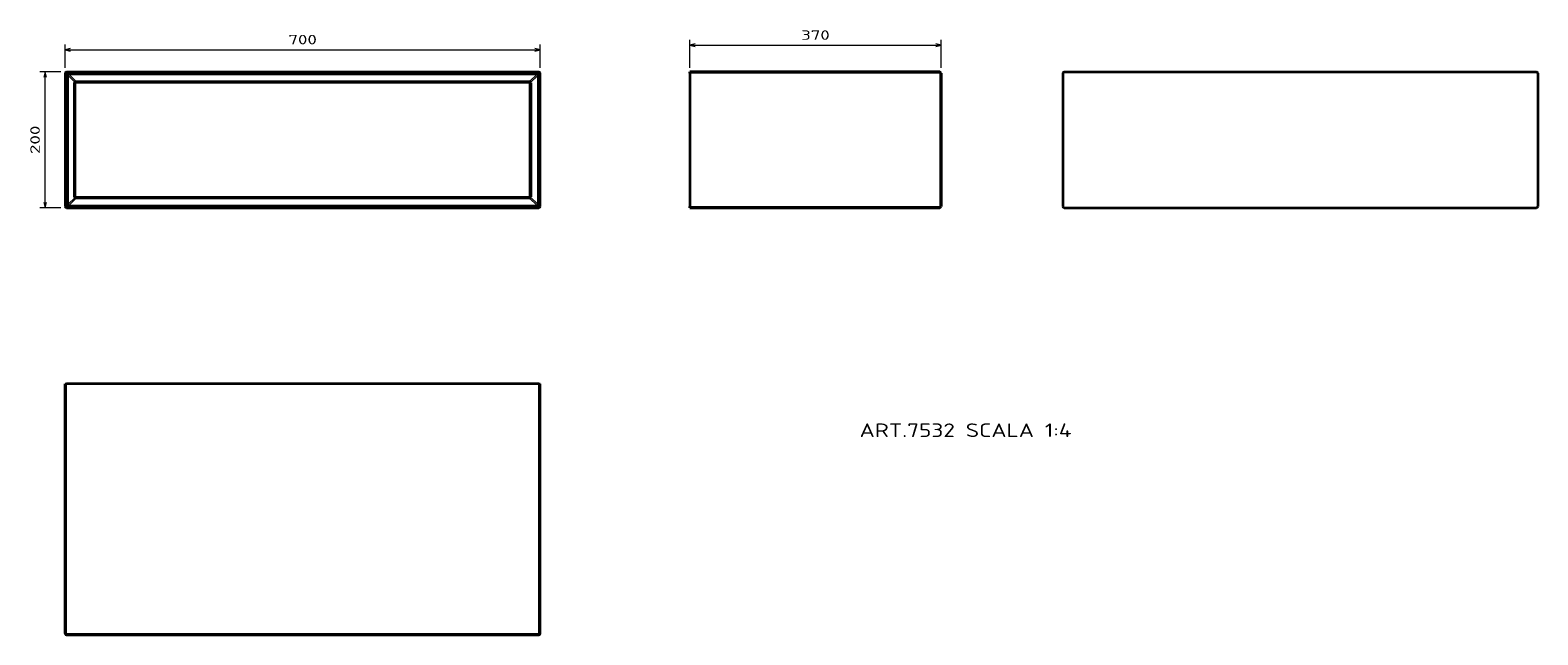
# Model space of a CAD drawing. Extents: x 15 to 570, y 139 to 361.
import ezdxf
from ezdxf.enums import TextEntityAlignment as Align

# ---------------------------------------------------------------- set-up
doc = ezdxf.new("R2010")
doc.units = 0
doc.layers.get('0').update_dxf_attribs({"lineweight": 13})
doc.styles.get("Standard").update_dxf_attribs({"font": 'isocp.shx'})
doc.dimstyles.get("Standard").update_dxf_attribs({"dimtxt": 2.5, "dimasz": 2.5, "dimexe": 1.25, "dimexo": 0.625, "dimtad": 1, "dimcen": 2.5, "dimadec": 0, "dimazin": 0, "dimtfac": 1, "dimtmove": 0, "dimatfit": 0, "dimfxl": 0, "dimarcsym": 0})

# ---------------------------------------------------------------- blocks, each defined once
blk = doc.blocks.new('*D')
at = {"color": 7, "lineweight": 13, "ltscale": 0.216771}
for p, q in [((27.5, 347.6), (27.5, 356.27)), ((202.5, 347.6), (202.5, 356.27))]:
    blk.add_line(p, q, dxfattribs=at)
at = {"color": 7, "lineweight": 13, "ltscale": 0.258347}
for p, q in [((257.63, 347.6), (257.63, 357.93)), ((350.13, 347.6), (350.13, 357.93))]:
    blk.add_line(p, q, dxfattribs=at)
at = {"color": 7, "lineweight": 13}
for p, q in [((257.63, 355.93), (350.13, 355.93)), ((27.5, 354.27), (202.5, 354.27)), ((20.22, 296.1), (20.22, 346.1))]:
    blk.add_line(p, q, dxfattribs=at)
at = {"color": 7, "lineweight": 13, "ltscale": 0.194442}
for p, q in [((26, 346.1), (18.22, 346.1)), ((26, 296.1), (18.22, 296.1))]:
    blk.add_line(p, q, dxfattribs=at)
at = {"color": 7, "lineweight": 13}
for points in [[(259.56, 356.45), (257.63, 355.93), (259.56, 355.42)], [(348.19, 355.42), (350.13, 355.93), (348.19, 356.45)], [(29.43, 354.79), (27.5, 354.27), (29.43, 353.75)], [(200.57, 353.75), (202.5, 354.27), (200.57, 354.79)], [(20.74, 344.17), (20.22, 346.1), (19.71, 344.17)], [(19.71, 298.03), (20.22, 296.1), (20.74, 298.03)]]:
    blk.add_lwpolyline(points, dxfattribs=at)
for s, p, p2 in [('370', (298.62, 357.93), (309.13, 357.93)), ('700', (109.75, 356.27), (120.25, 356.27))]:
    blk.add_text(s, height=3.5, dxfattribs=at).set_placement(p, p2, align=Align.FIT)
blk.add_text('200', height=3.5, rotation=90, dxfattribs=at).set_placement((18.22, 315.84), (18.22, 326.35), align=Align.FIT)
blk = doc.blocks.new('BLOCK72')
at = {"color": 7, "lineweight": 35}
for p, q in [((2, 0), (698, 0)), ((0, -2), (0, -198)), ((14, -184), (14, -16)), ((16, -14), (684, -14)), ((686, -16), (686, -184)), ((700, -198), (700, -2)), ((684, -186), (16, -186)), ((2, -200), (698, -200))]:
    blk.add_line(p, q, dxfattribs=at)
at = {"color": 7, "lineweight": 13, "ltscale": 0.05}
for p, q in [((2, 0), (2, -2)), ((698, 0), (698, -2)), ((0, -2), (2, -2)), ((14, -16), (16, -16)), ((16, -14), (16, -16)), ((684, -14), (684, -16)), ((686, -16), (684, -16)), ((700, -2), (698, -2)), ((0, -198), (2, -198)), ((2, -200), (2, -198)), ((14, -184), (16, -184)), ((16, -186), (16, -184)), ((684, -186), (684, -184)), ((686, -184), (684, -184)), ((700, -198), (698, -198)), ((698, -200), (698, -198))]:
    blk.add_line(p, q, dxfattribs=at)
at = {"color": 7, "lineweight": 13}
for p, q in [((2, -2), (698, -2)), ((2, -2), (2, -198)), ((3.2, -5), (3.2, -195)), ((4.6, -5), (4.6, -195)), ((6, -2.2), (695, -2.2)), ((6, -3.6), (695, -3.6)), ((16, -184), (16, -16)), ((16, -16), (684, -16)), ((684, -16), (684, -184)), ((696.4, -195), (696.4, -5)), ((697.8, -195), (697.8, -5)), ((698, -198), (698, -2)), ((2, -198), (698, -198)), ((6, -196.4), (695, -196.4)), ((6, -197.8), (695, -197.8)), ((684, -184), (16, -184))]:
    blk.add_line(p, q, dxfattribs=at)
at = {"color": 7, "lineweight": 13, "ltscale": 0.035355}
for p, q in [((4.6, -5), (3.2, -5)), ((6, -3.6), (6, -2.2)), ((695, -3.6), (695, -2.2)), ((696.4, -5), (697.8, -5)), ((4.6, -195), (3.2, -195)), ((6, -196.4), (6, -197.8)), ((695, -196.4), (695, -197.8)), ((696.4, -195), (697.8, -195))]:
    blk.add_line(p, q, dxfattribs=at)
at = {"color": 7, "lineweight": 13, "ltscale": 0.34677}
for p, q in [((4.6, -5), (14.4, -14.8)), ((4.6, -195), (14.4, -185.2))]:
    blk.add_line(p, q, dxfattribs=at)
at = {"color": 7, "lineweight": 13, "ltscale": 0.368198}
for p, q in [((6, -3.6), (16.4, -14)), ((6, -196.4), (16.4, -186))]:
    blk.add_line(p, q, dxfattribs=at)
at = {"color": 7, "lineweight": 13, "ltscale": 0.370608}
blk.add_line((695, -3.6), (684.5, -14.1), dxfattribs=at)
at = {"color": 7, "lineweight": 13, "ltscale": 0.370607}
for p, q in [((696.4, -5), (685.9, -15.5)), ((695, -196.4), (684.5, -185.9)), ((696.4, -195), (685.9, -184.5))]:
    blk.add_line(p, q, dxfattribs=at)
at = {"color": 7, "lineweight": 35}
for centre, start, end in [((2, -2), 90, 180), ((698, -2), 0, 90), ((16, -16), 90, 180), ((684, -16), 0, 90), ((2, -198), 180, 270), ((16, -184), 180, 270), ((684, -184), 270, 360), ((698, -198), 270, 360)]:
    blk.add_arc(centre, 2, start, end, dxfattribs=at)
at = {"color": 7, "lineweight": 13}
for centre, major_axis, start_param, end_param in [((8.8, -7.8), (4.08, -4.08), 2.617993, 3.665194), ((692.2, -7.8), (-4.08, -4.08), 2.617993, 3.665194), ((8.8, -192.2), (-4.08, -4.08), 5.759585, 6.806786), ((692.2, -192.2), (4.08, -4.08), 5.759585, 6.806786)]:
    blk.add_ellipse(centre, major_axis=major_axis, ratio=0.346411, start_param=start_param, end_param=end_param, dxfattribs=at)
for points in [[(3.2, -5), (3.2, -4.8), (3.2, -4.6), (3.2, -4.4), (3.3, -4), (3.5, -3.6), (3.6, -3.4), (3.8, -3), (4.1, -2.8), (4.2, -2.7), (4.5, -2.5), (4.8, -2.4), (4.9, -2.3), (5.2, -2.3), (5.5, -2.2), (5.6, -2.2), (5.8, -2.2), (6, -2.2)], [(695, -2.2), (695.2, -2.2), (695.4, -2.2), (695.6, -2.2), (696, -2.3), (696.4, -2.5), (696.6, -2.6), (697, -2.8), (697.2, -3.1), (697.3, -3.2), (697.5, -3.5), (697.6, -3.8), (697.7, -3.9), (697.7, -4.2), (697.8, -4.5), (697.8, -4.6), (697.8, -4.8), (697.8, -5)], [(6, -197.8), (5.8, -197.8), (5.6, -197.8), (5.4, -197.8), (5, -197.7), (4.6, -197.5), (4.4, -197.4), (4, -197.2), (3.8, -196.9), (3.7, -196.8), (3.5, -196.5), (3.4, -196.2), (3.3, -196.1), (3.3, -195.8), (3.2, -195.5), (3.2, -195.4), (3.2, -195.2), (3.2, -195)], [(697.8, -195), (697.8, -195.2), (697.8, -195.4), (697.8, -195.6), (697.7, -196), (697.5, -196.4), (697.4, -196.6), (697.2, -197), (696.9, -197.2), (696.8, -197.3), (696.5, -197.5), (696.2, -197.6), (696.1, -197.7), (695.8, -197.7), (695.5, -197.8), (695.4, -197.8), (695.2, -197.8), (695, -197.8)]]:
    blk.add_open_spline(points, degree=5, knots=[19.429538, 19.429538, 19.429538, 19.429538, 19.429538, 19.429538, 20.698201, 20.698201, 20.698201, 21.900111, 21.900111, 21.900111, 22.940368, 22.940368, 22.940368, 23.595487, 23.595487, 23.595487, 24.694966, 24.694966, 24.694966, 24.694966, 24.694966, 24.694966], dxfattribs=at)
blk = doc.blocks.new('BLOCK73')
at = {"color": 7, "lineweight": 13}
blk.add_text('ART.7532 SCALA 1:4', height=20, dxfattribs=at).set_placement((-120, -537.8), (192.3, -537.8), align=Align.FIT)
blk = doc.blocks.new('BLOCK74')
at = {"color": 7, "lineweight": 35, "ltscale": 0.05}
for p, q in [((-370, -2), (-370, 0)), ((-370, -200), (-370, -198))]:
    blk.add_line(p, q, dxfattribs=at)
at = {"color": 7, "lineweight": 35}
for p, q in [((-2, 0), (-370, 0)), ((-370, -2), (-370, -198)), ((0, -2), (0, -198)), ((-370, -200), (-2, -200))]:
    blk.add_line(p, q, dxfattribs=at)
at = {"color": 7, "lineweight": 13, "ltscale": 0.05}
for p, q in [((-2, 0), (-2, -2)), ((-2, -2), (0, -2)), ((-2, -200), (-2, -198)), ((-2, -198), (0, -198))]:
    blk.add_line(p, q, dxfattribs=at)
at = {"color": 7, "lineweight": 13}
for p, q in [((-2, -2), (-370, -2)), ((-2, -2), (-2, -198)), ((-370, -198), (-2, -198))]:
    blk.add_line(p, q, dxfattribs=at)
at = {"color": 7, "lineweight": 35}
for centre, start, end in [((-2, -2), 0, 90), ((-2, -198), 270, 360)]:
    blk.add_arc(centre, 2, start, end, dxfattribs=at)
blk = doc.blocks.new('BLOCK75')
at = {"color": 7, "lineweight": 35, "ltscale": 0.05}
for p, q in [((0, 370), (2, 370)), ((698, 370), (700, 370))]:
    blk.add_line(p, q, dxfattribs=at)
at = {"color": 7, "lineweight": 35}
for p, q in [((0, 2), (0, 370)), ((698, 370), (2, 370)), ((700, 2), (700, 370)), ((2, 0), (698, 0))]:
    blk.add_line(p, q, dxfattribs=at)
at = {"color": 7, "lineweight": 13}
for p, q in [((2, 2), (2, 370)), ((698, 2), (698, 370)), ((2, 2), (698, 2))]:
    blk.add_line(p, q, dxfattribs=at)
at = {"color": 7, "lineweight": 13, "ltscale": 0.05}
for p, q in [((2, 2), (0, 2)), ((2, 2), (2, 0)), ((700, 2), (698, 2)), ((698, 2), (698, 0))]:
    blk.add_line(p, q, dxfattribs=at)
at = {"color": 7, "lineweight": 35}
for centre, start, end in [((2, 2), 180, 270), ((698, 2), 270, 360)]:
    blk.add_arc(centre, 2, start, end, dxfattribs=at)
blk = doc.blocks.new('BLOCK76')
at = {"color": 7, "lineweight": 35}
for p, q in [((-698, 0), (-2, 0)), ((-700, -2), (-700, -198)), ((0, -2), (0, -198)), ((-698, -200), (-2, -200))]:
    blk.add_line(p, q, dxfattribs=at)
for centre, start, end in [((-698, -2), 90, 180), ((-2, -2), 0, 90), ((-698, -198), 180, 270), ((-2, -198), 270, 360)]:
    blk.add_arc(centre, 2, start, end, dxfattribs=at)

msp = doc.modelspace()

# ---------------------------------------------------------------- block references
at = {"lineweight": 0, "xscale": 0.25, "yscale": 0.25, "zscale": 0.25}
for name, p in [('BLOCK72', (27.5008, 346.0989)), ('BLOCK74', (350.1268, 346.0989)), ('BLOCK76', (569.9276, 346.0989)), ('BLOCK75', (27.5008, 138.7872)), ('BLOCK73', (350.1268, 346.0989))]:
    msp.add_blockref(name, p, dxfattribs=at)

# ---------------------------------------------------------------- dimensions: what is measured, and where the dimension line sits
at = {"color": 0, "lineweight": 0}
for base, p1, p2, angle, middle in [((27.5008, 354.2697), (202.5008, 345.5989), (27.5008, 345.5989), 180, (115.0008, 354.2697)), ((20.2231, 346.0989), (28.0008, 296.0989), (28.0008, 346.0989), 90, (20.2231, 321.0989)), ((350.1268, 355.9328), (257.6268, 345.5989), (350.1268, 345.5989), 0, (303.8768, 355.9328))]:
    dim = msp.add_linear_dim(base=base, p1=p1, p2=p2, angle=angle, dimstyle='Standard', override={"dimlfac": 4}, dxfattribs=at)
    dim.commit()
    dim.dimension.update_dxf_attribs({"geometry": '*D', "text_midpoint": middle, "dimtype": 161})

doc.saveas('drawing.dxf')
